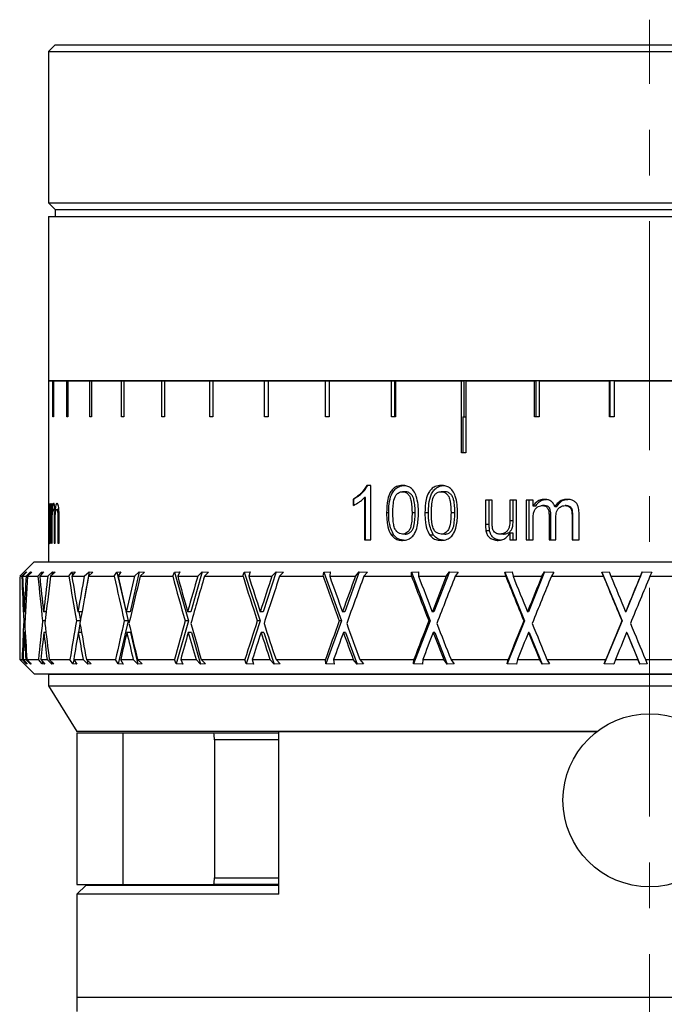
# Model space of a CAD drawing. Header units: inches. Extents: x 1.9 to 19.8, y 1.2 to 15.9.
# Tile 9 of 11: x 17.1 to 18.5, y 8.3 to 10.4. Entities that reach past the tile are written whole.
import ezdxf

# ---------------------------------------------------------------- set-up
doc = ezdxf.new("R2010")
doc.units = ezdxf.units.IN
doc.header["$MEASUREMENT"] = 0
doc.linetypes.add('CENTERX2', pattern=[0.8, 0.5, -0.1, 0.1, -0.1])
doc.layers.add('SLD-0', color=7, linetype='Continuous')

msp = doc.modelspace()

# ---------------------------------------------------------------- linework, layer by layer
at = {"color": 7, "linetype": 'Continuous', "lineweight": 25}
for p, q in [((17.1377, 10.3741), (17.1227, 10.3591)), ((17.1377, 10.3741), (19.7327, 10.3741)), ((17.1227, 10.3591), (17.1227, 10.0291)), ((17.1227, 10.3591), (19.7477, 10.3591)), ((17.1227, 10.0291), (17.1377, 10.0141)), ((17.1227, 10.0291), (19.7477, 10.0291)), ((17.1227, 9.9991), (17.1227, 9.6411)), ((17.1227, 9.9991), (19.7477, 9.9991)), ((17.1377, 10.0141), (17.1377, 9.9991)), ((17.1377, 10.0141), (19.7327, 10.0141)), ((17.1227, 9.6411), (19.7477, 9.6411)), ((17.1227, 9.64), (17.1227, 9.4825)), ((17.1227, 9.64), (17.1324, 9.64)), ((17.1324, 9.5613), (17.1324, 9.64)), ((17.1324, 9.64), (17.1336, 9.64)), ((17.1336, 9.64), (17.1336, 9.5613)), ((17.1336, 9.64), (17.1627, 9.64)), ((17.1627, 9.5613), (17.1627, 9.64)), ((17.1627, 9.64), (17.1651, 9.64)), ((17.1651, 9.64), (17.1651, 9.5613)), ((17.1651, 9.64), (17.213, 9.64)), ((17.213, 9.5613), (17.213, 9.64)), ((17.213, 9.64), (17.2167, 9.64)), ((17.2167, 9.64), (17.2167, 9.5613)), ((17.2167, 9.64), (17.2826, 9.64)), ((17.2789, 9.6411), (17.2789, 9.64)), ((17.2826, 9.5613), (17.2826, 9.64)), ((17.2826, 9.64), (17.2874, 9.64)), ((17.2874, 9.64), (17.2874, 9.5613)), ((17.2874, 9.64), (17.3704, 9.64)), ((17.3704, 9.5613), (17.3704, 9.64)), ((17.3704, 9.64), (17.3763, 9.64)), ((17.3763, 9.64), (17.3763, 9.5613)), ((17.3763, 9.64), (17.475, 9.64)), ((17.475, 9.5613), (17.475, 9.64)), ((17.475, 9.64), (17.4818, 9.64)), ((17.4818, 9.64), (17.4818, 9.5613)), ((17.4818, 9.64), (17.5947, 9.64)), ((17.5947, 9.5613), (17.5947, 9.64)), ((17.5947, 9.64), (17.6024, 9.64)), ((17.6024, 9.64), (17.6024, 9.5613)), ((17.6024, 9.64), (17.7277, 9.64)), ((17.7277, 9.5613), (17.7277, 9.64)), ((17.7277, 9.64), (17.7357, 9.64)), ((17.7357, 9.64), (17.7357, 9.5613)), ((17.7361, 9.64), (17.7357, 9.64)), ((17.7361, 9.64), (17.7361, 9.5613)), ((17.7361, 9.64), (17.8718, 9.64)), ((17.8718, 9.5613), (17.8718, 9.64)), ((17.8718, 9.64), (17.8782, 9.64)), ((17.8782, 9.64), (17.8782, 9.5613)), ((17.8808, 9.64), (17.8782, 9.64)), ((17.8808, 9.64), (17.8808, 9.5613)), ((17.8808, 9.64), (18.0248, 9.64)), ((18.0248, 9.4825), (18.0248, 9.64)), ((18.0248, 9.64), (18.0295, 9.64)), ((18.0295, 9.64), (18.0295, 9.5613)), ((18.0343, 9.64), (18.0295, 9.64)), ((18.0343, 9.64), (18.0343, 9.4825)), ((18.0343, 9.64), (18.1843, 9.64)), ((18.1843, 9.5613), (18.1843, 9.64)), ((18.1843, 9.64), (18.1871, 9.64)), ((18.1871, 9.64), (18.1871, 9.5613)), ((18.1941, 9.64), (18.1871, 9.64)), ((18.1941, 9.64), (18.1941, 9.5613)), ((18.1941, 9.64), (18.3478, 9.64)), ((18.3478, 9.5613), (18.3478, 9.64)), ((18.3478, 9.64), (18.3487, 9.64)), ((18.3487, 9.64), (18.3487, 9.5613)), ((18.3577, 9.64), (18.3487, 9.64)), ((18.3577, 9.64), (18.3577, 9.5613)), ((18.3577, 9.64), (18.5126, 9.64)), ((17.1336, 9.5613), (17.1324, 9.5613)), ((17.1651, 9.5613), (17.1627, 9.5613)), ((17.2167, 9.5613), (17.213, 9.5613)), ((17.2874, 9.5613), (17.2826, 9.5613)), ((17.3763, 9.5613), (17.3704, 9.5613)), ((17.4818, 9.5613), (17.475, 9.5613)), ((17.6024, 9.5613), (17.5947, 9.5613)), ((17.7361, 9.5613), (17.7277, 9.5613)), ((17.8808, 9.5613), (17.8718, 9.5613)), ((18.0279, 9.5613), (18.0279, 9.4825)), ((18.0279, 9.5613), (18.0343, 9.5613)), ((18.1941, 9.5613), (18.1843, 9.5613)), ((18.3577, 9.5613), (18.3478, 9.5613)), ((17.1227, 9.4825), (17.1227, 9.245)), ((17.1227, 9.4825), (17.1227, 9.4825)), ((18.0343, 9.4825), (18.0248, 9.4825)), ((17.8268, 9.4117), (17.818, 9.4117)), ((17.8268, 9.2932), (17.8268, 9.4117)), ((17.9016, 9.398), (17.8956, 9.398)), ((17.9883, 9.398), (17.9802, 9.398)), ((17.7887, 9.382), (17.7887, 9.368)), ((17.7891, 9.382), (17.7887, 9.382)), ((17.7891, 9.368), (17.7891, 9.382)), ((17.8131, 9.3855), (17.8131, 9.2932)), ((17.8151, 9.3855), (17.8131, 9.3855)), ((17.8151, 9.2932), (17.8151, 9.3855)), ((18.0917, 9.3798), (18.0771, 9.3798)), ((18.0771, 9.3798), (18.0771, 9.3264)), ((18.0853, 9.3264), (18.0853, 9.3798)), ((18.0917, 9.3327), (18.0917, 9.3798)), ((18.1449, 9.3798), (18.1301, 9.3798)), ((18.1301, 9.3798), (18.1301, 9.3343)), ((18.1373, 9.3343), (18.1373, 9.3798)), ((18.1449, 9.2932), (18.1449, 9.3798)), ((18.181, 9.3798), (18.166, 9.3798)), ((18.166, 9.3798), (18.166, 9.2932)), ((18.1722, 9.2932), (18.1722, 9.3798)), ((18.181, 9.3662), (18.181, 9.3798)), ((17.1239, 9.3713), (17.1234, 9.3713)), ((17.1234, 9.3713), (17.1234, 9.3185)), ((17.1239, 9.3247), (17.1239, 9.3713)), ((17.1275, 9.3713), (17.1262, 9.3713)), ((17.1262, 9.3713), (17.1262, 9.3263)), ((17.1275, 9.2857), (17.1275, 9.3713)), ((17.1311, 9.3713), (17.1294, 9.3713)), ((17.1294, 9.3713), (17.1294, 9.2857)), ((17.1311, 9.3579), (17.1311, 9.3713)), ((17.1327, 9.3579), (17.1311, 9.3579)), ((17.1371, 9.3593), (17.1335, 9.3593)), ((17.1393, 9.3569), (17.1373, 9.3569)), ((17.1457, 9.3593), (17.1409, 9.3593)), ((18.1866, 9.3662), (18.181, 9.3662)), ((18.206, 9.3676), (18.2012, 9.3676)), ((18.232, 9.3652), (18.2285, 9.3652)), ((18.2535, 9.3676), (18.2511, 9.3676)), ((17.1355, 9.3403), (17.1355, 9.2857)), ((17.1378, 9.3403), (17.1355, 9.3403)), ((17.1377, 9.2857), (17.1377, 9.3345)), ((17.1434, 9.3386), (17.1434, 9.2857)), ((17.1462, 9.3386), (17.1434, 9.3386)), ((17.1462, 9.2857), (17.1462, 9.3442)), ((17.8657, 9.3516), (17.8611, 9.3516)), ((17.9235, 9.3516), (17.9167, 9.3516)), ((17.9524, 9.3516), (17.9448, 9.3516)), ((18.0102, 9.3516), (18.0018, 9.3516)), ((18.1373, 9.3343), (18.1301, 9.3343)), ((18.181, 9.2932), (18.181, 9.3373)), ((18.2157, 9.3484), (18.2157, 9.2932)), ((18.2198, 9.3484), (18.2157, 9.3484)), ((18.2198, 9.2932), (18.2198, 9.3484)), ((18.2308, 9.2932), (18.2308, 9.3426)), ((18.2659, 9.3467), (18.2659, 9.2932)), ((18.2675, 9.3467), (18.2659, 9.3467)), ((18.2675, 9.2932), (18.2675, 9.3467)), ((18.2813, 9.2932), (18.2813, 9.3523)), ((17.1239, 9.3185), (17.1234, 9.3185)), ((17.1275, 9.3263), (17.1262, 9.3263)), ((17.1311, 9.2857), (17.1311, 9.3293)), ((18.0853, 9.3264), (18.0771, 9.3264)), ((18.0861, 9.3127), (18.0779, 9.3127)), ((17.1275, 9.2977), (17.1248, 9.2977)), ((17.1262, 9.2996), (17.1262, 9.2857)), ((17.1275, 9.2996), (17.1262, 9.2996)), ((17.8131, 9.2932), (17.8268, 9.2932)), ((17.8766, 9.3031), (17.8715, 9.3031)), ((17.9018, 9.3053), (17.8957, 9.3053)), ((17.9633, 9.3031), (17.9555, 9.3031)), ((17.9885, 9.3053), (17.9803, 9.3053)), ((18.1162, 9.3053), (18.1085, 9.3053)), ((18.1301, 9.3073), (18.1301, 9.2932)), ((18.1373, 9.3073), (18.1301, 9.3073)), ((18.1301, 9.2932), (18.1449, 9.2932)), ((18.1373, 9.2932), (18.1373, 9.3073)), ((18.166, 9.2932), (18.181, 9.2932)), ((18.2157, 9.2932), (18.2308, 9.2932)), ((18.2659, 9.2932), (18.2813, 9.2932)), ((17.1262, 9.2857), (17.1275, 9.2857)), ((17.1294, 9.2857), (17.1311, 9.2857)), ((17.1355, 9.2857), (17.1377, 9.2857)), ((17.1434, 9.2857), (17.1462, 9.2857)), ((17.0914, 9.2445), (17.0692, 9.2223)), ((17.0914, 9.2445), (19.7789, 9.2445)), ((17.1227, 9.245), (19.7477, 9.245)), ((17.1877, 9.245), (17.1877, 9.2445)), ((17.069, 9.2221), (17.0602, 9.2133)), ((17.0602, 9.2133), (17.065, 9.2133)), ((17.0602, 9.2115), (17.0602, 9.0313)), ((17.065, 9.2133), (17.0736, 9.2222)), ((17.0755, 9.2228), (17.0664, 9.2133)), ((17.0664, 9.2133), (17.0741, 9.2133)), ((17.0692, 9.2223), (17.069, 9.2221)), ((17.0736, 9.2222), (17.0755, 9.2228)), ((17.0736, 9.2222), (17.0736, 9.2208)), ((17.0741, 9.2133), (17.0841, 9.2228)), ((17.0866, 9.2221), (17.0772, 9.2133)), ((17.0772, 9.2133), (17.0998, 9.2133)), ((17.0841, 9.2228), (17.084, 9.2197)), ((17.0841, 9.2228), (17.0866, 9.2221)), ((17.0998, 9.2133), (17.1076, 9.2222)), ((17.112, 9.2228), (17.1039, 9.2133)), ((17.1039, 9.2133), (17.1214, 9.2133)), ((17.1076, 9.2222), (17.112, 9.2228)), ((17.1076, 9.2222), (17.108, 9.2182)), ((17.1214, 9.2133), (17.1318, 9.2228)), ((17.1374, 9.2221), (17.1277, 9.2133)), ((17.1277, 9.2133), (17.1676, 9.2133)), ((17.1318, 9.2228), (17.131, 9.2163)), ((17.1318, 9.2228), (17.1374, 9.2221)), ((17.1676, 9.2133), (17.1743, 9.2222)), ((17.1811, 9.2228), (17.174, 9.2133)), ((17.174, 9.2133), (17.201, 9.2133)), ((17.1743, 9.2222), (17.1811, 9.2228)), ((17.1743, 9.2222), (17.1755, 9.2152)), ((17.201, 9.2133), (17.2115, 9.2228)), ((17.2115, 9.2228), (17.2013, 9.1645)), ((17.2201, 9.2221), (17.2104, 9.2133)), ((17.2104, 9.2133), (17.2665, 9.2133)), ((17.2115, 9.2228), (17.2201, 9.2221)), ((17.2665, 9.2133), (17.272, 9.2222)), ((17.272, 9.2222), (17.2811, 9.2228)), ((17.272, 9.2222), (17.2966, 9.1158)), ((17.2811, 9.2228), (17.2753, 9.2133)), ((17.2753, 9.2133), (17.3111, 9.2133)), ((17.3213, 9.2228), (17.3012, 9.1356)), ((17.3111, 9.2133), (17.3213, 9.2228)), ((17.3213, 9.2228), (17.3327, 9.2221)), ((17.3327, 9.2221), (17.3232, 9.2133)), ((17.3232, 9.2133), (17.3943, 9.2133)), ((17.3943, 9.2133), (17.3984, 9.2222)), ((17.3984, 9.2222), (17.4094, 9.2228)), ((17.3984, 9.2222), (17.4284, 9.1158)), ((17.4094, 9.2228), (17.4051, 9.2133)), ((17.4051, 9.2133), (17.4488, 9.2133)), ((17.4586, 9.2228), (17.434, 9.1356)), ((17.4488, 9.2133), (17.4586, 9.2228)), ((17.4586, 9.2228), (17.4725, 9.2221)), ((17.4725, 9.2221), (17.4634, 9.2133)), ((17.4634, 9.2133), (17.5476, 9.2133)), ((17.5476, 9.2133), (17.5503, 9.2222)), ((17.5503, 9.2222), (17.5631, 9.2228)), ((17.5503, 9.2222), (17.585, 9.1158)), ((17.5631, 9.2228), (17.5602, 9.2133)), ((17.5602, 9.2133), (17.6108, 9.2133)), ((17.6199, 9.2228), (17.5915, 9.1356)), ((17.6108, 9.2133), (17.6199, 9.2228)), ((17.6199, 9.2228), (17.636, 9.2221)), ((17.636, 9.2221), (17.6276, 9.2133)), ((17.6276, 9.2133), (17.7228, 9.2133)), ((17.7228, 9.2133), (17.724, 9.2222)), ((17.724, 9.2222), (17.7382, 9.2228)), ((17.724, 9.2222), (17.7625, 9.1158)), ((17.7382, 9.2228), (17.7369, 9.2133)), ((17.7369, 9.2133), (17.7931, 9.2133)), ((17.8013, 9.2228), (17.7697, 9.1356)), ((17.7931, 9.2133), (17.8013, 9.2228)), ((17.8013, 9.2228), (17.8192, 9.2221)), ((17.8192, 9.2221), (17.8116, 9.2133)), ((17.8116, 9.2133), (17.9156, 9.2133)), ((17.9152, 9.2222), (17.9305, 9.2228)), ((17.9156, 9.2133), (17.9152, 9.2222)), ((17.9152, 9.2222), (17.9566, 9.1158)), ((17.9305, 9.2228), (17.9308, 9.2133)), ((17.9308, 9.2133), (17.9912, 9.2133)), ((17.9983, 9.2228), (17.9644, 9.1356)), ((17.9912, 9.2133), (17.9983, 9.2228)), ((17.9983, 9.2228), (18.0175, 9.2221)), ((18.0175, 9.2221), (18.011, 9.2133)), ((18.011, 9.2133), (18.1211, 9.2133)), ((18.1193, 9.2222), (18.1352, 9.2228)), ((18.1211, 9.2133), (18.1193, 9.2222)), ((18.1193, 9.2222), (18.1625, 9.1158)), ((18.1352, 9.2228), (18.1372, 9.2133)), ((18.1372, 9.2133), (18.2003, 9.2133)), ((18.206, 9.2228), (18.1706, 9.1356)), ((18.2003, 9.2133), (18.206, 9.2228)), ((18.206, 9.2228), (18.2261, 9.2221)), ((18.2261, 9.2221), (18.2208, 9.2133)), ((18.2208, 9.2133), (18.3344, 9.2133)), ((18.331, 9.2222), (18.3472, 9.2228)), ((18.3344, 9.2133), (18.331, 9.2222)), ((18.331, 9.2222), (18.3751, 9.1158)), ((18.3472, 9.2228), (18.3508, 9.2133)), ((18.3508, 9.2133), (18.4151, 9.2133)), ((18.4194, 9.2228), (18.3833, 9.1356)), ((18.4151, 9.2133), (18.4194, 9.2228)), ((18.4194, 9.2228), (18.4399, 9.2221)), ((18.4399, 9.2221), (18.4359, 9.2133)), ((18.4359, 9.2133), (18.5502, 9.2133)), ((17.07, 9.1376), (17.0699, 9.1356)), ((17.0725, 9.1356), (17.0699, 9.1356)), ((17.1125, 9.1376), (17.1123, 9.1356)), ((17.1181, 9.1356), (17.1123, 9.1356)), ((17.1174, 9.1356), (17.1177, 9.1326)), ((17.1875, 9.1376), (17.1872, 9.1356)), ((17.1961, 9.1356), (17.1872, 9.1356)), ((17.1894, 9.1356), (17.1927, 9.1166)), ((17.2933, 9.1376), (17.2929, 9.1356)), ((17.3012, 9.1356), (17.2929, 9.1356)), ((17.4272, 9.1376), (17.4267, 9.1356)), ((17.434, 9.1356), (17.4267, 9.1356)), ((17.5859, 9.1376), (17.5853, 9.1356)), ((17.5915, 9.1356), (17.5853, 9.1356)), ((17.7656, 9.1376), (17.7649, 9.1356)), ((17.7697, 9.1356), (17.7649, 9.1356)), ((17.9617, 9.1376), (17.9609, 9.1356)), ((17.9644, 9.1356), (17.9609, 9.1356)), ((18.1694, 9.1376), (18.1686, 9.1356)), ((18.1706, 9.1356), (18.1686, 9.1356)), ((18.3838, 9.1376), (18.3829, 9.1356)), ((18.3833, 9.1356), (18.3829, 9.1356)), ((17.0714, 9.1158), (17.0689, 9.1158)), ((17.1157, 9.1158), (17.11, 9.1158)), ((17.1925, 9.1158), (17.1838, 9.1158)), ((17.1918, 9.1097), (17.1885, 9.0907)), ((17.2966, 9.1158), (17.275, 9.0222)), ((17.2966, 9.1158), (17.2883, 9.1158)), ((17.4284, 9.1158), (17.402, 9.0222)), ((17.4284, 9.1158), (17.4211, 9.1158)), ((17.585, 9.1158), (17.5545, 9.0222)), ((17.585, 9.1158), (17.5789, 9.1158)), ((17.7625, 9.1158), (17.7287, 9.0222)), ((17.7625, 9.1158), (17.7577, 9.1158)), ((17.9566, 9.1158), (17.9202, 9.0222)), ((17.9566, 9.1158), (17.9532, 9.1158)), ((18.1625, 9.1158), (18.1245, 9.0222)), ((18.1625, 9.1158), (18.1606, 9.1158)), ((18.3751, 9.1158), (18.3364, 9.0222)), ((18.3751, 9.1158), (18.3747, 9.1158)), ((17.0722, 9.0907), (17.0702, 9.0907)), ((17.1175, 9.0907), (17.1129, 9.0907)), ((17.1171, 9.0935), (17.1168, 9.0907)), ((17.1951, 9.0907), (17.1881, 9.0907)), ((17.3024, 9.0907), (17.2941, 9.0907)), ((17.3024, 9.0907), (17.3183, 9.0216)), ((17.4355, 9.0907), (17.4281, 9.0907)), ((17.4355, 9.0907), (17.4549, 9.0216)), ((17.5932, 9.0907), (17.587, 9.0907)), ((17.5932, 9.0907), (17.6157, 9.0216)), ((17.7716, 9.0907), (17.7668, 9.0907)), ((17.7716, 9.0907), (17.7966, 9.0216)), ((17.9664, 9.0907), (17.963, 9.0907)), ((17.9664, 9.0907), (17.9932, 9.0216)), ((18.1727, 9.0907), (18.1708, 9.0907)), ((18.1727, 9.0907), (18.2008, 9.0216)), ((18.3855, 9.0907), (18.3851, 9.0907)), ((18.3855, 9.0907), (18.4141, 9.0216)), ((17.0602, 9.0313), (17.0914, 9.0001)), ((17.0602, 9.0313), (17.0654, 9.0313)), ((17.0742, 9.0222), (17.0654, 9.0313)), ((17.0674, 9.0313), (17.0767, 9.0216)), ((17.0674, 9.0313), (17.0733, 9.0313)), ((17.0835, 9.0216), (17.0733, 9.0313)), ((17.0757, 9.0313), (17.0854, 9.0221)), ((17.0757, 9.0313), (17.1011, 9.0313)), ((17.109, 9.0222), (17.1011, 9.0313)), ((17.1063, 9.0313), (17.1147, 9.0216)), ((17.1063, 9.0313), (17.1198, 9.0313)), ((17.1303, 9.0216), (17.1198, 9.0313)), ((17.1247, 9.0313), (17.1347, 9.0221)), ((17.1247, 9.0313), (17.1697, 9.0313)), ((17.1765, 9.0222), (17.1697, 9.0313)), ((17.1781, 9.0311), (17.1765, 9.0222)), ((17.178, 9.0313), (17.1852, 9.0216)), ((17.178, 9.0313), (17.1987, 9.0313)), ((17.2092, 9.0216), (17.1987, 9.0313)), ((17.206, 9.0313), (17.216, 9.0221)), ((17.206, 9.0313), (17.2694, 9.0313)), ((17.275, 9.0222), (17.2694, 9.0313)), ((17.2805, 9.0313), (17.2864, 9.0216)), ((17.2805, 9.0313), (17.308, 9.0313)), ((17.3183, 9.0216), (17.308, 9.0313)), ((17.3175, 9.0313), (17.3274, 9.0221)), ((17.3175, 9.0313), (17.3978, 9.0313)), ((17.402, 9.0222), (17.3978, 9.0313)), ((17.4116, 9.0313), (17.416, 9.0216)), ((17.4116, 9.0313), (17.4451, 9.0313)), ((17.4549, 9.0216), (17.4451, 9.0313)), ((17.4565, 9.0313), (17.466, 9.0221)), ((17.4565, 9.0313), (17.5518, 9.0313)), ((17.5545, 9.0222), (17.5518, 9.0313)), ((17.5678, 9.0313), (17.5707, 9.0216)), ((17.5678, 9.0313), (17.6065, 9.0313)), ((17.6157, 9.0216), (17.6065, 9.0313)), ((17.6197, 9.0313), (17.6285, 9.0221)), ((17.6197, 9.0313), (17.7275, 9.0313)), ((17.7287, 9.0222), (17.7275, 9.0313)), ((17.7454, 9.0313), (17.7466, 9.0216)), ((17.7454, 9.0313), (17.7883, 9.0313)), ((17.7966, 9.0216), (17.7883, 9.0313)), ((17.8029, 9.0313), (17.8108, 9.0221)), ((17.8029, 9.0313), (17.9206, 9.0313)), ((17.9202, 9.0222), (17.9206, 9.0313)), ((17.9399, 9.0313), (17.9395, 9.0216)), ((17.9399, 9.0313), (17.9861, 9.0313)), ((17.9932, 9.0216), (17.9861, 9.0313)), ((18.0017, 9.0313), (18.0085, 9.0221)), ((18.0017, 9.0313), (18.1264, 9.0313)), ((18.1245, 9.0222), (18.1264, 9.0313)), ((18.1467, 9.0313), (18.1446, 9.0216)), ((18.1467, 9.0313), (18.195, 9.0313)), ((18.2008, 9.0216), (18.195, 9.0313)), ((18.2112, 9.0313), (18.2167, 9.0221)), ((18.2112, 9.0313), (18.3398, 9.0313)), ((18.3364, 9.0222), (18.3398, 9.0313)), ((18.3606, 9.0313), (18.3569, 9.0216)), ((18.3606, 9.0313), (18.4097, 9.0313)), ((18.4141, 9.0216), (18.4097, 9.0313)), ((18.4261, 9.0313), (18.4303, 9.0221)), ((18.4261, 9.0313), (18.5556, 9.0313)), ((17.0743, 9.0241), (17.0742, 9.0222)), ((17.0767, 9.0216), (17.0742, 9.0222)), ((17.0834, 9.024), (17.0835, 9.0216)), ((17.0854, 9.0221), (17.0835, 9.0216)), ((17.1096, 9.0274), (17.109, 9.0222)), ((17.1147, 9.0216), (17.109, 9.0222)), ((17.1297, 9.0267), (17.1303, 9.0216)), ((17.1347, 9.0221), (17.1303, 9.0216)), ((17.1852, 9.0216), (17.1765, 9.0222)), ((17.2078, 9.0296), (17.2092, 9.0216)), ((17.216, 9.0221), (17.2092, 9.0216)), ((17.2864, 9.0216), (17.275, 9.0222)), ((17.3274, 9.0221), (17.3183, 9.0216)), ((17.416, 9.0216), (17.402, 9.0222)), ((17.466, 9.0221), (17.4549, 9.0216)), ((17.5707, 9.0216), (17.5545, 9.0222)), ((17.6285, 9.0221), (17.6157, 9.0216)), ((17.7466, 9.0216), (17.7287, 9.0222)), ((17.8108, 9.0221), (17.7966, 9.0216)), ((17.9395, 9.0216), (17.9202, 9.0222)), ((18.0085, 9.0221), (17.9932, 9.0216)), ((18.1446, 9.0216), (18.1245, 9.0222)), ((18.2167, 9.0221), (18.2008, 9.0216)), ((18.3569, 9.0216), (18.3364, 9.0222)), ((18.4303, 9.0221), (18.4141, 9.0216)), ((17.0914, 9.0001), (19.7789, 9.0001)), ((17.1227, 8.9991), (17.1227, 8.9741)), ((18.4352, 8.9991), (17.1227, 8.9991)), ((17.2701, 9.0001), (17.2711, 8.9991)), ((17.4851, 9.0001), (17.4851, 8.9991)), ((17.5872, 9.0001), (17.5872, 8.9991)), ((17.6805, 9.0001), (17.6805, 8.9991)), ((19.7477, 8.9991), (18.4352, 8.9991)), ((17.1227, 8.9741), (17.1852, 8.8741)), ((17.1227, 8.9741), (18.4352, 8.9741)), ((18.4352, 8.9741), (19.7477, 8.9741)), ((18.3202, 8.8741), (17.1852, 8.8741)), ((17.1852, 8.8711), (17.1852, 8.5401)), ((17.1852, 8.8711), (17.2852, 8.8711)), ((17.2852, 8.8711), (17.2852, 8.5401)), ((17.2852, 8.8711), (17.484, 8.8711)), ((17.484, 8.8711), (17.6257, 8.8711)), ((17.6257, 8.5191), (17.6257, 8.8741)), ((17.6257, 8.8741), (18.3202, 8.8741)), ((17.4852, 8.8561), (17.4852, 8.5551)), ((17.6257, 8.8561), (17.4852, 8.8561)), ((17.1852, 8.5401), (17.2852, 8.5401)), ((17.2052, 8.5391), (17.1852, 8.5191)), ((17.2052, 8.5391), (17.6257, 8.5391)), ((17.2852, 8.5401), (17.484, 8.5401)), ((17.6257, 8.5401), (17.484, 8.5401)), ((17.4852, 8.5551), (17.6257, 8.5551)), ((17.1852, 8.5191), (17.1852, 8.2941)), ((17.6257, 8.5191), (17.1852, 8.5191)), ((17.1852, 8.2941), (17.1852, 8.2631)), ((17.1852, 8.2941), (18.9765, 8.2941))]:
    msp.add_line(p, q, dxfattribs=at)
msp.add_circle((18.4352, 8.7241), 0.189, dxfattribs=at)
for centre, start, end in [((17.3852, 8.8561), 0, 8.6269), ((17.3852, 8.5551), 351.3731, 0)]:
    msp.add_arc(centre, 0.1, start, end, dxfattribs=at)
for centre, major_axis, ratio, start_param, end_param in [((18.4352, 9.094), (-0.1974, 3.3186), 0.410043, 1.510458, 1.539835), ((18.4352, 9.1336), (-0.1974, 3.3186), 0.410043, 1.522416, 1.545812), ((18.4352, 9.1376), (0.1974, 3.3186), 0.410043, 1.572386, 1.595186), ((18.4352, 9.0874), (0.1974, 3.3186), 0.410043, 1.557263, 1.588223), ((18.4352, 9.094), (-0.4448, 3.315), 0.392489, 1.482238, 1.511615), ((18.4352, 9.1336), (-0.4448, 3.315), 0.392489, 1.494196, 1.517591), ((18.4352, 9.1376), (0.4448, 3.315), 0.392489, 1.600607, 1.623407), ((18.4352, 9.0874), (0.4448, 3.315), 0.392489, 1.585484, 1.616444), ((18.4352, 9.094), (-0.6676, 3.3107), 0.363089, 1.461766, 1.491143), ((18.4352, 9.1336), (-0.6676, 3.3107), 0.363089, 1.473724, 1.497119), ((18.4352, 9.1376), (0.6676, 3.3107), 0.363089, 1.621079, 1.643879), ((18.4352, 9.0874), (0.6676, 3.3107), 0.363089, 1.605956, 1.636916), ((18.4352, 9.094), (-0.8593, 3.3078), 0.324517, 1.450747, 1.480124), ((18.4352, 9.1336), (-0.8593, 3.3078), 0.324517, 1.462705, 1.486101), ((18.4352, 9.1376), (0.8593, 3.3078), 0.324517, 1.632097, 1.654898), ((18.4352, 9.0874), (0.8593, 3.3078), 0.324517, 1.616974, 1.647934), ((18.4352, 9.094), (-1.0182, 3.3073), 0.279401, 1.449044, 1.478421), ((18.4352, 9.1336), (-1.0182, 3.3073), 0.279401, 1.461002, 1.484397), ((18.4352, 9.1376), (1.0182, 3.3073), 0.279401, 1.633801, 1.656601), ((18.4352, 9.0874), (1.0182, 3.3073), 0.279401, 1.618678, 1.649638), ((18.4352, 9.094), (-1.1454, 3.3091), 0.2299, 1.455441, 1.484818), ((18.4352, 9.1336), (-1.1454, 3.3091), 0.2299, 1.467399, 1.490794), ((18.4352, 9.1376), (1.1454, 3.3091), 0.2299, 1.627403, 1.650204), ((18.4352, 9.0874), (1.1454, 3.3091), 0.2299, 1.612281, 1.643241), ((18.4352, 9.094), (-1.2428, 3.3122), 0.177602, 1.468306, 1.497684), ((18.4352, 9.1336), (-1.2428, 3.3122), 0.177602, 1.480264, 1.50366), ((18.4352, 9.1376), (1.2428, 3.3122), 0.177602, 1.614538, 1.637338), ((18.4352, 9.0874), (1.2428, 3.3122), 0.177602, 1.599415, 1.630375), ((18.4352, 9.094), (-1.3125, 3.3156), 0.123605, 1.485957, 1.515334), ((18.4352, 9.1336), (-1.3125, 3.3156), 0.123605, 1.497915, 1.521311), ((18.4352, 9.1376), (1.3125, 3.3156), 0.123605, 1.596887, 1.619688), ((18.4352, 9.0874), (1.3125, 3.3156), 0.123605, 1.581764, 1.612724), ((18.4352, 9.094), (-1.356, 3.3182), 0.068643, 1.506805, 1.536182), ((18.4352, 9.1336), (-1.356, 3.3182), 0.068643, 1.518763, 1.542158), ((18.4352, 9.1376), (1.356, 3.3182), 0.068643, 1.576039, 1.59884), ((18.4352, 9.0874), (1.356, 3.3182), 0.068643, 1.560917, 1.591876), ((18.4352, 9.094), (-1.3743, 3.3195), 0.013216, 1.529377, 1.558754), ((18.4352, 9.1336), (-1.3743, 3.3195), 0.013216, 1.541335, 1.56473), ((18.4352, 9.1376), (1.3743, 3.3195), 0.013216, 1.553467, 1.576268), ((18.4352, 9.0874), (1.3743, 3.3195), 0.013216, 1.538345, 1.569305), ((18.4352, 9.1376), (0.1974, 3.3186), 0.410043, 1.601757, 1.627206), ((18.4352, 9.1336), (-0.1974, 3.3186), 0.410043, 1.55337, 1.577236), ((18.4352, 9.1376), (0.4448, 3.315), 0.392489, 1.629978, 1.655427), ((18.4352, 9.1336), (-0.4448, 3.315), 0.392489, 1.525149, 1.549016), ((18.4352, 9.1376), (0.6676, 3.3107), 0.363089, 1.65045, 1.675899), ((18.4352, 9.1336), (-0.6676, 3.3107), 0.363089, 1.504677, 1.528544), ((18.4352, 9.1376), (0.8593, 3.3078), 0.324517, 1.661468, 1.686917), ((18.4352, 9.1336), (-0.8593, 3.3078), 0.324517, 1.493659, 1.517525), ((18.4352, 9.1376), (1.0182, 3.3073), 0.279401, 1.663172, 1.688621), ((18.4352, 9.1336), (-1.0182, 3.3073), 0.279401, 1.491955, 1.515822), ((18.4352, 9.1376), (1.1454, 3.3091), 0.2299, 1.656775, 1.682224), ((18.4352, 9.1336), (-1.1454, 3.3091), 0.2299, 1.498352, 1.522219), ((18.4352, 9.1376), (1.2428, 3.3122), 0.177602, 1.643909, 1.669358), ((18.4352, 9.1336), (-1.2428, 3.3122), 0.177602, 1.511218, 1.535085), ((18.4352, 9.1376), (1.3125, 3.3156), 0.123605, 1.626258, 1.651707), ((18.4352, 9.1336), (-1.3125, 3.3156), 0.123605, 1.528868, 1.552735), ((18.4352, 9.1376), (1.356, 3.3182), 0.068643, 1.605411, 1.63086), ((18.4352, 9.1336), (-1.356, 3.3182), 0.068643, 1.549716, 1.573583), ((18.4352, 9.1376), (1.3743, 3.3195), 0.013216, 1.582839, 1.608288), ((18.4352, 9.1336), (-1.3743, 3.3195), 0.013216, 1.572288, 1.596155), ((18.4352, 9.0874), (0.1974, 3.3186), 0.410043, 1.594199, 1.612086), ((18.4352, 9.094), (-0.1974, 3.3186), 0.410043, 1.547393, 1.56528), ((18.4352, 9.0874), (0.4448, 3.315), 0.392489, 1.62242, 1.640307), ((18.4352, 9.094), (-0.4448, 3.315), 0.392489, 1.519173, 1.537059), ((18.4352, 9.0874), (0.6676, 3.3107), 0.363089, 1.642892, 1.660779), ((18.4352, 9.094), (-0.6676, 3.3107), 0.363089, 1.498701, 1.516587), ((18.4352, 9.0874), (0.8593, 3.3078), 0.324517, 1.65391, 1.671797), ((18.4352, 9.094), (-0.8593, 3.3078), 0.324517, 1.487682, 1.505569), ((18.4352, 9.0874), (1.0182, 3.3073), 0.279401, 1.655614, 1.673501), ((18.4352, 9.094), (-1.0182, 3.3073), 0.279401, 1.485978, 1.503865), ((18.4352, 9.0874), (1.1454, 3.3091), 0.2299, 1.649217, 1.667103), ((18.4352, 9.094), (-1.1454, 3.3091), 0.2299, 1.492376, 1.510263), ((18.4352, 9.0874), (1.2428, 3.3122), 0.177602, 1.636351, 1.654238), ((18.4352, 9.094), (-1.2428, 3.3122), 0.177602, 1.505241, 1.523128), ((18.4352, 9.0874), (1.3125, 3.3156), 0.123605, 1.618701, 1.636587), ((18.4352, 9.094), (-1.3125, 3.3156), 0.123605, 1.522892, 1.540779), ((18.4352, 9.0874), (1.356, 3.3182), 0.068643, 1.597853, 1.615739), ((18.4352, 9.094), (-1.356, 3.3182), 0.068643, 1.54374, 1.561627), ((18.4352, 9.0874), (1.3743, 3.3195), 0.013216, 1.575281, 1.593167), ((18.4352, 9.094), (-1.3743, 3.3195), 0.013216, 1.566312, 1.584199)]:
    msp.add_ellipse(centre, major_axis=major_axis, ratio=ratio, start_param=start_param, end_param=end_param, dxfattribs=at)
for points, knots in [([(17.818, 9.4117), (17.8143, 9.4058), (17.8087, 9.3967), (17.7979, 9.3876), (17.7918, 9.3839), (17.7887, 9.382)], [0, 0, 0, 0, 0.473826, 0.734292, 1, 1, 1, 1]), ([(17.7891, 9.382), (17.7961, 9.3862), (17.8087, 9.3937), (17.8167, 9.4062), (17.8203, 9.4117)], [0, 0, 0, 0, 0.560427, 1, 1, 1, 1]), ([(17.8957, 9.4117), (17.8912, 9.4113), (17.8837, 9.4106), (17.8747, 9.4042), (17.8677, 9.3947), (17.8618, 9.3769), (17.8613, 9.3615), (17.8611, 9.3516)], [0, 0, 0, 0, 0.18144, 0.305326, 0.428968, 0.632327, 1, 1, 1, 1]), ([(17.8657, 9.3516), (17.8658, 9.3583), (17.8662, 9.3717), (17.8698, 9.3883), (17.8762, 9.4), (17.8833, 9.407), (17.8922, 9.4111), (17.8986, 9.4115), (17.9018, 9.4117)], [0, 0, 0, 0, 0.250495, 0.500372, 0.625439, 0.750208, 0.87498, 1, 1, 1, 1]), ([(17.8811, 9.3899), (17.8827, 9.3918), (17.8855, 9.3952), (17.8909, 9.3977), (17.8941, 9.3979), (17.8956, 9.398)], [0, 0, 0, 0, 0.418277, 0.744718, 1, 1, 1, 1]), ([(17.8956, 9.398), (17.8977, 9.3978), (17.9019, 9.3974), (17.9077, 9.3934), (17.9126, 9.3867), (17.9163, 9.3723), (17.9165, 9.3602), (17.9167, 9.3516)], [0, 0, 0, 0, 0.1184728, 0.2379721, 0.3758563, 0.5565553, 1, 1, 1, 1]), ([(17.9307, 9.3516), (17.9306, 9.3578), (17.9303, 9.3702), (17.9268, 9.3866), (17.9213, 9.3994), (17.9139, 9.4068), (17.9053, 9.4109), (17.8991, 9.4114), (17.8957, 9.4117)], [0, 0, 0, 0, 0.231423, 0.461254, 0.62644, 0.745353, 0.86371, 1, 1, 1, 1]), ([(17.9235, 9.3516), (17.9234, 9.3565), (17.9232, 9.3661), (17.9217, 9.3781), (17.9187, 9.3873), (17.9144, 9.3931), (17.9086, 9.3973), (17.9039, 9.3978), (17.9016, 9.398)], [0, 0, 0, 0, 0.250523, 0.5008, 0.625865, 0.75074, 0.875367, 1, 1, 1, 1]), ([(17.9803, 9.4117), (17.9757, 9.4113), (17.9679, 9.4106), (17.9587, 9.4042), (17.9516, 9.3946), (17.9456, 9.3768), (17.9451, 9.3614), (17.9448, 9.3516)], [0, 0, 0, 0, 0.181884, 0.305534, 0.428938, 0.63416, 1, 1, 1, 1]), ([(17.9524, 9.3516), (17.9525, 9.3583), (17.9529, 9.3717), (17.9565, 9.3883), (17.9629, 9.4), (17.9699, 9.407), (17.9789, 9.4111), (17.9853, 9.4115), (17.9885, 9.4117)], [0, 0, 0, 0, 0.250495, 0.500372, 0.625439, 0.750208, 0.87498, 1, 1, 1, 1]), ([(17.9654, 9.3899), (17.9663, 9.391), (17.9685, 9.3939), (17.9732, 9.397), (17.9775, 9.3979), (17.9798, 9.398), (17.9802, 9.398)], [0, 0, 0, 0, 0.246006, 0.601169, 0.936607, 1, 1, 1, 1]), ([(17.9802, 9.398), (17.9823, 9.3978), (17.9866, 9.3974), (17.9925, 9.3934), (17.9976, 9.3867), (18.0014, 9.3723), (18.0016, 9.3602), (18.0018, 9.3516)], [0, 0, 0, 0, 0.117618, 0.23625, 0.374294, 0.554766, 1, 1, 1, 1]), ([(18.0161, 9.3516), (18.016, 9.3578), (18.0157, 9.3702), (18.0121, 9.3867), (18.0065, 9.3994), (17.9989, 9.4068), (17.9901, 9.4109), (17.9837, 9.4114), (17.9803, 9.4117)], [0, 0, 0, 0, 0.23175, 0.461916, 0.6276, 0.746476, 0.864804, 1, 1, 1, 1]), ([(18.0102, 9.3516), (18.0101, 9.3565), (18.0099, 9.3661), (18.0084, 9.3781), (18.0054, 9.3873), (18.0011, 9.3931), (17.9952, 9.3973), (17.9906, 9.3978), (17.9883, 9.398)], [0, 0, 0, 0, 0.250523, 0.5008, 0.625865, 0.75074, 0.875367, 1, 1, 1, 1]), ([(17.7887, 9.368), (17.793, 9.3703), (17.7995, 9.3738), (17.8076, 9.3799), (17.8113, 9.3836), (17.8131, 9.3855)], [0, 0, 0, 0, 0.4917012, 0.7443714, 1, 1, 1, 1]), ([(17.8749, 9.3516), (17.8749, 9.3549), (17.875, 9.3615), (17.876, 9.3733), (17.8776, 9.3832), (17.8806, 9.3888), (17.8811, 9.3899)], [0, 0, 0, 0, 0.2512511, 0.5026827, 0.9090483, 1, 1, 1, 1]), ([(17.959, 9.3516), (17.959, 9.3549), (17.9591, 9.3615), (17.9601, 9.3733), (17.9618, 9.3832), (17.9648, 9.3889), (17.9654, 9.3899)], [0, 0, 0, 0, 0.251336, 0.50285, 0.910934, 1, 1, 1, 1]), ([(18.2055, 9.3813), (18.2022, 9.381), (18.1956, 9.3804), (18.1873, 9.3748), (18.183, 9.3695), (18.1812, 9.3666), (18.181, 9.3662)], [0, 0, 0, 0, 0.327452, 0.657856, 0.962667, 1, 1, 1, 1]), ([(18.1866, 9.3662), (18.1881, 9.3686), (18.1912, 9.3733), (18.1989, 9.3797), (18.2059, 9.3807), (18.2101, 9.3813)], [0, 0, 0, 0, 0.28095, 0.561784, 1, 1, 1, 1]), ([(18.2285, 9.3652), (18.2274, 9.3679), (18.2254, 9.3728), (18.2195, 9.378), (18.2128, 9.3809), (18.208, 9.3811), (18.2055, 9.3813)], [0, 0, 0, 0, 0.283231, 0.518384, 0.753679, 1, 1, 1, 1]), ([(18.2548, 9.3813), (18.2513, 9.3809), (18.2443, 9.3803), (18.2349, 9.3742), (18.2307, 9.3683), (18.2285, 9.3652)], [0, 0, 0, 0, 0.324659, 0.652372, 1, 1, 1, 1]), ([(18.232, 9.3652), (18.2356, 9.3702), (18.242, 9.3791), (18.2524, 9.3806), (18.257, 9.3813)], [0, 0, 0, 0, 0.560019, 1, 1, 1, 1]), ([(18.2813, 9.3523), (18.2811, 9.3568), (18.2807, 9.3638), (18.2765, 9.3725), (18.271, 9.3775), (18.2636, 9.3808), (18.258, 9.3811), (18.2548, 9.3813)], [0, 0, 0, 0, 0.297358, 0.462712, 0.628917, 0.783872, 1, 1, 1, 1]), ([(17.1341, 9.3728), (17.1337, 9.3725), (17.1328, 9.3719), (17.1318, 9.3664), (17.1313, 9.3612), (17.1311, 9.3583), (17.1311, 9.3579)], [0, 0, 0, 0, 0.327127, 0.6572, 0.961823, 1, 1, 1, 1]), ([(17.1311, 9.3293), (17.1311, 9.3331), (17.1311, 9.3397), (17.1313, 9.3482), (17.1318, 9.354), (17.1324, 9.3574), (17.133, 9.3591), (17.1334, 9.3592), (17.1335, 9.3593)], [0, 0, 0, 0, 0.276433, 0.484041, 0.629371, 0.775296, 0.921168, 1, 1, 1, 1]), ([(17.1335, 9.3593), (17.1338, 9.3591), (17.1343, 9.3589), (17.1348, 9.3564), (17.1352, 9.3529), (17.1354, 9.3474), (17.1354, 9.3429), (17.1355, 9.3403)], [0, 0, 0, 0, 0.245096, 0.376265, 0.507369, 0.714604, 1, 1, 1, 1]), ([(17.1373, 9.3569), (17.1371, 9.3596), (17.1368, 9.3644), (17.136, 9.3696), (17.1351, 9.3724), (17.1344, 9.3727), (17.1341, 9.3728)], [0, 0, 0, 0, 0.283431, 0.518535, 0.753787, 1, 1, 1, 1]), ([(17.1415, 9.3728), (17.1409, 9.3725), (17.1397, 9.3718), (17.1383, 9.3658), (17.1376, 9.3599), (17.1373, 9.3569)], [0, 0, 0, 0, 0.324218, 0.65148, 1, 1, 1, 1]), ([(17.1377, 9.3345), (17.1377, 9.3384), (17.1377, 9.3444), (17.1383, 9.352), (17.139, 9.3563), (17.1399, 9.3589), (17.1406, 9.3592), (17.1409, 9.3593)], [0, 0, 0, 0, 0.317493, 0.494921, 0.673611, 0.842371, 1, 1, 1, 1]), ([(17.1409, 9.3593), (17.1412, 9.3591), (17.1418, 9.3589), (17.1425, 9.3565), (17.143, 9.3535), (17.1434, 9.3475), (17.1434, 9.3424), (17.1434, 9.3386)], [0, 0, 0, 0, 0.186255, 0.348212, 0.482519, 0.616966, 1, 1, 1, 1]), ([(17.1462, 9.3442), (17.1462, 9.3486), (17.1461, 9.3555), (17.1453, 9.3641), (17.1443, 9.3691), (17.143, 9.3723), (17.142, 9.3726), (17.1415, 9.3728)], [0, 0, 0, 0, 0.297622, 0.463018, 0.62927, 0.784172, 1, 1, 1, 1]), ([(18.181, 9.3373), (18.1811, 9.3411), (18.1812, 9.3478), (18.1833, 9.3564), (18.1872, 9.3623), (18.1922, 9.3657), (18.197, 9.3674), (18.2001, 9.3676), (18.2012, 9.3676)], [0, 0, 0, 0, 0.276354, 0.483818, 0.629136, 0.775047, 0.920948, 1, 1, 1, 1]), ([(18.2012, 9.3676), (18.2034, 9.3674), (18.2069, 9.3672), (18.2109, 9.3646), (18.2136, 9.3611), (18.2154, 9.3556), (18.2156, 9.351), (18.2157, 9.3484)], [0, 0, 0, 0, 0.245476, 0.376703, 0.507862, 0.715156, 1, 1, 1, 1]), ([(18.2198, 9.3484), (18.2196, 9.3531), (18.2193, 9.3591), (18.2153, 9.3646), (18.2115, 9.3672), (18.2082, 9.3674), (18.206, 9.3676)], [0, 0, 0, 0, 0.4985157, 0.6241345, 0.7496359, 1, 1, 1, 1]), ([(18.2308, 9.3426), (18.231, 9.3465), (18.2313, 9.3525), (18.2348, 9.3602), (18.2396, 9.3646), (18.2452, 9.3672), (18.2492, 9.3675), (18.2511, 9.3676)], [0, 0, 0, 0, 0.3173469, 0.4946987, 0.6733086, 0.8420875, 1, 1, 1, 1]), ([(18.2511, 9.3676), (18.253, 9.3675), (18.2564, 9.3672), (18.2606, 9.3648), (18.2636, 9.3618), (18.2659, 9.3557), (18.2659, 9.3505), (18.2659, 9.3467)], [0, 0, 0, 0, 0.186159, 0.34825, 0.482565, 0.617028, 1, 1, 1, 1]), ([(18.2675, 9.3467), (18.2675, 9.3491), (18.2674, 9.354), (18.2663, 9.3602), (18.2633, 9.3641), (18.2594, 9.3669), (18.2559, 9.3673), (18.2535, 9.3676)], [0, 0, 0, 0, 0.251059, 0.500631, 0.625759, 0.7511, 1, 1, 1, 1]), ([(17.8611, 9.3516), (17.8611, 9.3474), (17.8613, 9.3389), (17.8631, 9.3237), (17.8664, 9.3113), (17.8707, 9.3044), (17.8715, 9.3031)], [0, 0, 0, 0, 0.25117, 0.502666, 0.905052, 1, 1, 1, 1]), ([(17.8766, 9.3031), (17.8728, 9.3117), (17.8659, 9.3271), (17.8657, 9.3441), (17.8657, 9.3516)], [0, 0, 0, 0, 0.557973, 1, 1, 1, 1]), ([(17.8957, 9.3053), (17.8936, 9.3055), (17.8895, 9.306), (17.8839, 9.31), (17.8788, 9.3166), (17.8752, 9.331), (17.875, 9.3431), (17.8749, 9.3516)], [0, 0, 0, 0, 0.117234, 0.235412, 0.374451, 0.554595, 1, 1, 1, 1]), ([(17.8957, 9.2916), (17.9002, 9.292), (17.9077, 9.2927), (17.9168, 9.2989), (17.9238, 9.3083), (17.93, 9.3261), (17.9304, 9.3415), (17.9307, 9.3516)], [0, 0, 0, 0, 0.180465, 0.30365, 0.426695, 0.626205, 1, 1, 1, 1]), ([(17.9167, 9.3516), (17.9166, 9.3468), (17.9165, 9.3374), (17.915, 9.325), (17.9118, 9.3149), (17.9066, 9.3089), (17.9009, 9.3057), (17.8974, 9.3054), (17.8957, 9.3053)], [0, 0, 0, 0, 0.2514103, 0.4910152, 0.6449554, 0.800758, 0.9068761, 1, 1, 1, 1]), ([(17.9018, 9.3053), (17.9041, 9.3056), (17.9087, 9.3061), (17.9144, 9.3104), (17.9188, 9.316), (17.9232, 9.3299), (17.9234, 9.342), (17.9235, 9.3516)], [0, 0, 0, 0, 0.124656, 0.24942, 0.374387, 0.49959, 1, 1, 1, 1]), ([(17.9448, 9.3516), (17.9449, 9.3474), (17.945, 9.3389), (17.9469, 9.3237), (17.9503, 9.3113), (17.9547, 9.3044), (17.9555, 9.3031)], [0, 0, 0, 0, 0.251311, 0.502945, 0.906853, 1, 1, 1, 1]), ([(17.9633, 9.3031), (17.9595, 9.3117), (17.9526, 9.3271), (17.9524, 9.3441), (17.9524, 9.3516)], [0, 0, 0, 0, 0.557973, 1, 1, 1, 1]), ([(17.9803, 9.3053), (17.9782, 9.3055), (17.974, 9.3059), (17.9682, 9.31), (17.963, 9.3165), (17.9593, 9.331), (17.9591, 9.3431), (17.959, 9.3516)], [0, 0, 0, 0, 0.1161405, 0.2332135, 0.3726518, 0.5525024, 1, 1, 1, 1]), ([(17.9803, 9.2916), (17.9849, 9.292), (17.9926, 9.2927), (18.002, 9.299), (18.0091, 9.3084), (18.0154, 9.3262), (18.0158, 9.3416), (18.0161, 9.3516)], [0, 0, 0, 0, 0.180794, 0.303585, 0.426208, 0.626646, 1, 1, 1, 1]), ([(18.0018, 9.3516), (18.0017, 9.3468), (18.0015, 9.3374), (18.0001, 9.325), (17.9967, 9.3149), (17.9914, 9.3089), (17.9856, 9.3057), (17.982, 9.3054), (17.9803, 9.3053)], [0, 0, 0, 0, 0.25174, 0.491587, 0.645938, 0.80217, 0.907547, 1, 1, 1, 1]), ([(17.9885, 9.3053), (17.9908, 9.3056), (17.9954, 9.3061), (18.0011, 9.3104), (18.0055, 9.316), (18.0099, 9.3299), (18.0101, 9.342), (18.0102, 9.3516)], [0, 0, 0, 0, 0.124656, 0.24942, 0.374387, 0.49959, 1, 1, 1, 1]), ([(18.0926, 9.3175), (18.0924, 9.3187), (18.092, 9.3212), (18.0918, 9.3263), (18.0918, 9.3301), (18.0917, 9.3327)], [0, 0, 0, 0, 0.2509403, 0.5014378, 1, 1, 1, 1]), ([(18.1301, 9.3343), (18.13, 9.33), (18.1299, 9.3234), (18.127, 9.315), (18.1223, 9.3097), (18.1159, 9.3061), (18.1109, 9.3056), (18.1085, 9.3053)], [0, 0, 0, 0, 0.309432, 0.469331, 0.630473, 0.817819, 1, 1, 1, 1]), ([(18.1162, 9.3053), (18.1186, 9.3056), (18.1235, 9.3061), (18.1302, 9.3099), (18.1353, 9.3165), (18.1371, 9.3251), (18.1372, 9.3312), (18.1373, 9.3343)], [0, 0, 0, 0, 0.186641, 0.373312, 0.559424, 0.779273, 1, 1, 1, 1]), ([(17.1234, 9.3185), (17.1234, 9.3174), (17.1234, 9.3151), (17.1234, 9.3106), (17.1234, 9.3073), (17.1234, 9.305)], [0, 0, 0, 0, 0.250363, 0.500758, 1, 1, 1, 1]), ([(17.124, 9.3097), (17.124, 9.3109), (17.1239, 9.3134), (17.1239, 9.3185), (17.1239, 9.3222), (17.1239, 9.3247)], [0, 0, 0, 0, 0.25094, 0.501438, 1, 1, 1, 1]), ([(17.1262, 9.3263), (17.1262, 9.3221), (17.1262, 9.3156), (17.126, 9.3073), (17.1257, 9.302), (17.1252, 9.2984), (17.125, 9.2979), (17.1248, 9.2977)], [0, 0, 0, 0, 0.3095734, 0.4694904, 0.6306523, 0.8179658, 1, 1, 1, 1]), ([(18.0771, 9.3264), (18.0771, 9.3252), (18.0771, 9.3229), (18.0772, 9.3184), (18.0776, 9.315), (18.0779, 9.3127)], [0, 0, 0, 0, 0.250362, 0.500757, 1, 1, 1, 1]), ([(18.0779, 9.3127), (18.0787, 9.3098), (18.08, 9.3045), (18.0851, 9.2978), (18.0922, 9.2937), (18.0991, 9.2918), (18.1033, 9.2917), (18.1045, 9.2916)], [0, 0, 0, 0, 0.239139, 0.425646, 0.657284, 0.900579, 1, 1, 1, 1]), ([(18.0861, 9.3127), (18.0858, 9.3153), (18.0853, 9.3198), (18.0853, 9.3244), (18.0853, 9.3264)], [0, 0, 0, 0, 0.559839, 1, 1, 1, 1]), ([(18.1123, 9.2916), (18.1089, 9.292), (18.1022, 9.2926), (18.0936, 9.2973), (18.0881, 9.3046), (18.0868, 9.31), (18.0861, 9.3127)], [0, 0, 0, 0, 0.280286, 0.560186, 0.779607, 1, 1, 1, 1]), ([(18.1085, 9.3053), (18.1058, 9.3056), (18.1016, 9.306), (18.0967, 9.3094), (18.0938, 9.3132), (18.093, 9.3161), (18.0926, 9.3175)], [0, 0, 0, 0, 0.363836, 0.587185, 0.810956, 1, 1, 1, 1]), ([(17.1234, 9.305), (17.1234, 9.3021), (17.1235, 9.2969), (17.1236, 9.2903), (17.124, 9.2862), (17.1243, 9.2843), (17.1245, 9.2842), (17.1246, 9.2842)], [0, 0, 0, 0, 0.239174, 0.425704, 0.6573442, 0.9006303, 1, 1, 1, 1]), ([(17.1248, 9.2977), (17.1247, 9.2979), (17.1244, 9.2983), (17.1242, 9.3017), (17.124, 9.3055), (17.124, 9.3084), (17.124, 9.3097)], [0, 0, 0, 0, 0.363908, 0.587239, 0.81099, 1, 1, 1, 1]), ([(17.1246, 9.2842), (17.1248, 9.2845), (17.1252, 9.2851), (17.1258, 9.291), (17.1261, 9.2968), (17.1262, 9.2996)], [0, 0, 0, 0, 0.331582, 0.666309, 1, 1, 1, 1]), ([(17.8715, 9.3031), (17.8745, 9.3), (17.88, 9.2943), (17.8891, 9.2919), (17.8942, 9.2917), (17.8957, 9.2916)], [0, 0, 0, 0, 0.445968, 0.826467, 1, 1, 1, 1]), ([(17.9018, 9.2916), (17.8964, 9.2921), (17.8867, 9.293), (17.8797, 9.3), (17.8766, 9.3031)], [0, 0, 0, 0, 0.5597157, 1, 1, 1, 1]), ([(17.9555, 9.3031), (17.9581, 9.3004), (17.9632, 9.2951), (17.9723, 9.292), (17.9781, 9.2917), (17.9803, 9.2916)], [0, 0, 0, 0, 0.377709, 0.757628, 1, 1, 1, 1]), ([(17.9885, 9.2916), (17.9831, 9.2921), (17.9734, 9.293), (17.9664, 9.3), (17.9633, 9.3031)], [0, 0, 0, 0, 0.5597157, 1, 1, 1, 1]), ([(18.1045, 9.2916), (18.1079, 9.292), (18.1149, 9.2926), (18.124, 9.2986), (18.1281, 9.3044), (18.1301, 9.3073)], [0, 0, 0, 0, 0.331725, 0.666596, 1, 1, 1, 1])]:
    msp.add_open_spline(points, degree=3, knots=knots, dxfattribs=at)
at = {"layer": 'SLD-0', "color": 7, "linetype": 'CENTERX2', "lineweight": 18}
msp.add_line((18.4352, 6.2884), (18.4352, 10.4287), dxfattribs=at)

doc.saveas('drawing.dxf')
